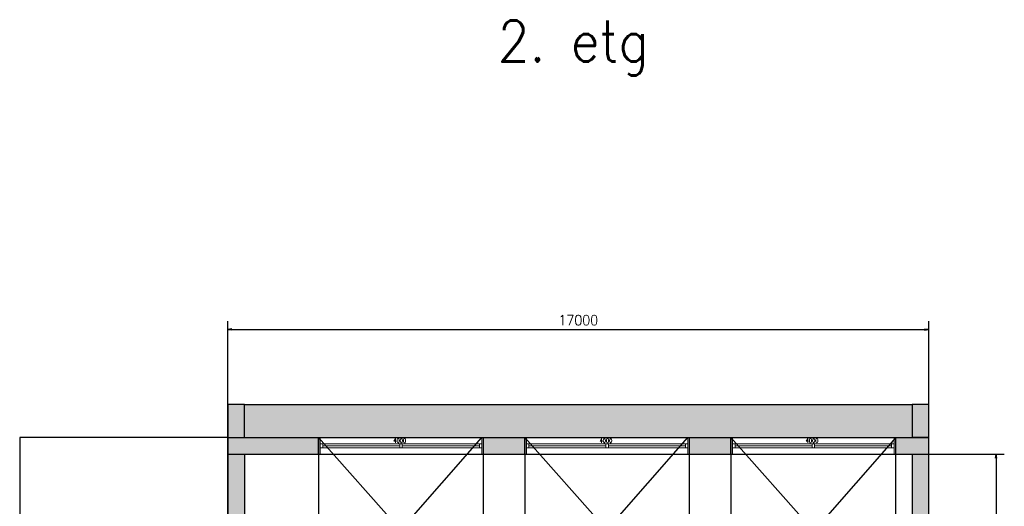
# Model space of a CAD drawing. Header units: millimetres. Extents: x -474437 to 165693, y -93174 to 980873.
# Tile 57 of 60: x 96397 to 120280, y 500067 to 511878. Entities that reach past the tile are written whole.
import ezdxf

# ---------------------------------------------------------------- set-up
doc = ezdxf.new("R2010")
doc.units = ezdxf.units.MM
doc.header["$PDSIZE"] = 10
doc.linetypes.add('DASHDOT', pattern=[1, 0.5, -0.25, 0, -0.25])
doc.linetypes.add('DASHED', pattern=[0.75, 0.5, -0.25])
doc.layers.get('0').update_dxf_attribs({"linetype": 'CONTINUOUS'})
doc.layers.get('Defpoints').update_dxf_attribs({"linetype": 'CONTINUOUS'})
for name, color, linetype in [('1', 1, 'CONTINUOUS'), ('A220-O', 1, 'DASHDOT'), ('Mål', 5, 'CONTINUOUS'), ('Port', 7, 'DASHED')]:
    doc.layers.add(name, color=color, linetype=linetype)
for name, color, linetype, lineweight in [('hatch', 254, 'CONTINUOUS', 13), ('TREVERK', 2, 'CONTINUOUS', 20), ('Windows', 7, 'CONTINUOUS', 20)]:
    doc.layers.add(name, color=color, linetype=linetype, lineweight=lineweight)
doc.styles.get("Standard").update_dxf_attribs({"font": 'romans.shx', "width": 0.9})
doc.dimstyles.new('GEIR', dxfattribs={"dimscale": 100, "dimtxt": 1.25, "dimasz": 2, "dimexe": 1, "dimexo": 2, "dimgap": 1, "dimtad": 1, "dimdec": 0, "dimzin": 0, "dimdsep": 46, "dimtxsty": 'Standard', "dimblk1": 'OBLIQUE', "dimblk2": 'OBLIQUE', "dimsah": 1, "dimcen": -2.5, "dimdle": 1, "dimclrd": 256, "dimclre": 256, "dimclrt": 256, "dimadec": 1, "dimazin": 0, "dimtfac": 1, "dimtdec": 0, "dimtmove": 2, "dimatfit": 3, "dimldrblk": 'OBLIQUE', "dimfxl": 1, "dimtolj": 1, "dimtzin": 0, "dimarcsym": 0})

# ---------------------------------------------------------------- blocks, each defined once
blk = doc.blocks.new('_Open')
at = {"color": 0, "linetype": 'ByBlock', "lineweight": -2}
for p, q in [((-1, 0.17), (0, 0)), ((-1, -0.17), (0, 0)), ((0, 0), (-1, 0))]:
    blk.add_line(p, q, dxfattribs=at)
blk = doc.blocks.new('*D615')
at = {"layer": 'Defpoints', "color": 0, "transparency": 16777216}
for p in [(118447, 504360), (101447, 501732), (118447, 501736)]:
    blk.add_point(p, dxfattribs=at)
at = {"layer": 'Mål', "lineweight": -2, "transparency": 16777216}
for p, q in [((101447, 501732), (101447, 504560)), ((118447, 501736), (118447, 504560)), ((101547, 504360), (118347, 504360))]:
    blk.add_line(p, q, dxfattribs=at)
at = {"layer": 'Mål', "lineweight": -2, "transparency": 16777216, "xscale": 100, "yscale": 100, "zscale": 100, "rotation": 180}
blk.add_blockref('_Open', (101447, 504360), dxfattribs=at)
at = {"layer": 'Mål', "lineweight": -2, "transparency": 16777216, "xscale": 100, "yscale": 100, "zscale": 100}
blk.add_blockref('_Open', (118447, 504360), dxfattribs=at)
at = {"layer": 'Mål', "transparency": 16777216, "insert": (109947, 504585), "char_height": 250, "attachment_point": 5}
blk.add_mtext('\\A1;17000', dxfattribs=at)
blk = doc.blocks.new('_OBLIQUE')
at = {"color": 0, "linetype": 'ByBlock'}
blk.add_line((-0.5, -0.5), (0.5, 0.5), dxfattribs=at)
blk = doc.blocks.new('*D616')
at = {"layer": 'Defpoints', "color": 0, "transparency": 16777216}
for p in [(118460, 501336), (118447, 480138), (120080, 480138)]:
    blk.add_point(p, dxfattribs=at)
at = {"layer": 'Mål', "lineweight": -2, "transparency": 16777216}
for p, q in [((118460, 501336), (120280, 501336)), ((120080, 501236), (120080, 480238)), ((118447, 480138), (120280, 480138))]:
    blk.add_line(p, q, dxfattribs=at)
at = {"layer": 'Mål', "lineweight": -2, "transparency": 16777216, "xscale": 100, "yscale": 100, "zscale": 100}
for p, rotation in [((120080, 501336), 90), ((120080, 480138), 270)]:
    blk.add_blockref('_Open', p, dxfattribs=dict(at, rotation=rotation))
at = {"layer": 'Mål', "transparency": 16777216, "insert": (119855, 490737), "char_height": 250, "attachment_point": 5, "rotation": 90}
blk.add_mtext('\\A1;21198', dxfattribs=at)

msp = doc.modelspace()

# ---------------------------------------------------------------- hatches: boundary and pattern name
at = {"layer": '1', "transparency": 33554687}
h = msp.add_hatch(color=256, dxfattribs=at)
h.dxf.hatch_style = 1
h.paths.add_polyline_path([(118047.5, 502536), (101847.5, 502536), (101847.5, 501736), (118047.5, 501736)])
at = {"layer": 'A220-O', "transparency": 33554687}
h = msp.add_hatch(color=256, dxfattribs=at)
h.dxf.hatch_style = 1
h.paths.add_polyline_path([(101847.5, 502536), (101447.5, 502536), (101447.5, 501736), (101847.5, 501736)])
h.paths.add_polyline_path([(118447.5, 502532.3), (118047.5, 502532.3), (118047.5, 502386), (118047.5, 501736), (118447.5, 501736)])
at = {"layer": 'hatch', "transparency": 33554687}
h = msp.add_hatch(dxfattribs=at)
h.set_pattern_fill('CONCRETE_C', color=256, scale=50, pattern_type=2)
h.set_pattern_definition([(50, (0, 0), (358.63009, -31.37607), [37.5, -412.5]), (355, (0, 0), (-69.37567, 376.09607), [30, -330]), (100.4514, (29.9, -2.6), (289.2547, 344.71977), [31.8701, -350.57106]), (46.1842, (0, 100), (533.62052, -82.7595), [56.25, -618.75]), (96.6356, (44.47, 93.1), (467.33135, 487.05894), [47.80514, -525.8565]), (351.1842, (0, 100), (467.331, 487.0593), [45, -495]), (21, (50, 75), (298.45353, -201.30945), [37.5, -412.5]), (326, (50, 75), (121.65767, 362.57502), [30, -330]), (71.4514, (74.87, 58.22), (420.11131, 161.26525), [31.8701, -350.57106]), (37.5, (0, 0), (6.079928, 166.446927), [0, -326, 0, -335, 0, -331.25]), (7.5, (0, 0), (131.53477, 197.205856), [0, -191, 0, -318.5, 0, -126.25]), (327.5, (-111.5, 0), (266.911218, -11.277436), [0, -125, 0, -390, 0, -517.5]), (317.5, (-161.5, 0), (291.59308, 50.05249), [0, -162.5, 0, -259, 0, -367.5])])
h.paths.add_polyline_path([(101847.5, 501336), (101447.5, 501336), (101447.5, 486898.1), (101547.5, 486898.1), (101847.5, 486898.1)])
h.paths.add_polyline_path([(103647.5, 501736), (101447.5, 501736), (101447.5, 501336), (103647.5, 501336)])
h.paths.add_polyline_path([(108647.5, 501736), (107647.5, 501736), (107647.5, 501336), (108647.5, 501336)])
h.paths.add_polyline_path([(113647.5, 501736), (112647.5, 501736), (112647.5, 501336), (113647.5, 501336)])
h.paths.add_polyline_path([(118447.5, 501736), (118047.5, 501736), (117647.5, 501736), (117647.5, 501336), (118447.5, 501336)])
h.paths.add_polyline_path([(118447.5, 501336), (118047.5, 501336), (118047.5, 495103.5), (118447.5, 495103.5)])
h.paths.add_polyline_path([(118447.5, 493923.5), (118047.5, 493923.5), (118047.5, 490478.1), (118447.5, 490478.1)])
h.paths.add_polyline_path([(118447.5, 489298.1), (118047.5, 489298.1), (118047.5, 485848.3), (118447.5, 485848.3)])
h.paths.add_polyline_path([(118447.5, 481848.3), (118047.5, 481848.3), (118047.5, 480538.4), (117072.4, 480538.4), (117072.4, 480138.4), (118447.5, 480138.4)])
h.paths.add_polyline_path([(115392.4, 480538.4), (114992.4, 480538.4), (114992.4, 480138.4), (115392.4, 480138.4)])
h.paths.add_polyline_path([(113312.4, 480538.4), (112912.4, 480538.4), (112912.4, 480138.4), (113312.4, 480138.4)])
h.paths.add_polyline_path([(111232.4, 480538.4), (104202.4, 480538.4), (104202.4, 480138.4), (111232.4, 480138.4)])
h.paths.add_polyline_path([(102522.4, 480538.4), (101447.5, 480538.4), (101447.5, 480138.4), (102522.4, 480138.4)])
h.paths.add_polyline_path([(101847.5, 483213.7), (101447.5, 483213.7), (101447.5, 480538.4), (101847.5, 480538.4)])

# ---------------------------------------------------------------- linework, layer by layer
for p, q in [((101847.5, 502536), (101447.5, 502536)), ((101447.5, 502536), (101447.5, 501736)), ((101847.5, 501736), (101847.5, 502536)), ((101847.5, 502536), (118047.5, 502536)), ((118447.5, 502536), (118047.5, 502536)), ((118047.5, 502536), (118047.5, 501736)), ((118447.5, 501736), (118447.5, 502536)), ((101447.5, 501736), (101447.5, 480138.4)), ((101447.5, 501736), (118447.5, 501736)), ((103647.5, 501736), (103647.5, 501336)), ((103647.5, 501736), (103647.5, 501336)), ((103647.5, 501736), (103647.5, 501336)), ((103647.5, 501736), (103647.5, 501336)), ((103647.5, 501636), (103647.5, 501336)), ((103647.5, 501636), (103647.5, 501336)), ((103647.5, 501636), (103647.5, 501336)), ((103647.5, 501636), (103647.5, 501336)), ((118447.5, 501736), (118047.5, 501736)), ((118447.5, 485611), (118447.5, 501736)), ((118447.5, 480138.4), (118447.5, 501736)), ((101447.5, 501336), (118447.5, 501336)), ((101847.5, 501336), (101847.5, 480538.4)), ((118047.5, 501336), (118047.5, 480538.4))]:
    msp.add_line(p, q)
msp.add_lwpolyline([(101447.5, 501736), (96397.5, 501736), (96397.5, 480138.4), (101447.5, 480138.4)], close=True)
at = {"layer": 'Port', "linetype": 'ByBlock', "ltscale": 1000}
for p, q in [((107597.5, 501736), (103647.5, 497236)), ((103647.5, 501736), (107647.5, 497236)), ((107647.5, 497236), (107647.5, 501736)), ((108647.5, 501736), (108647.5, 497236)), ((112597.5, 501736), (108647.5, 497236)), ((108647.5, 501736), (112647.5, 497236)), ((112647.5, 497236), (112647.5, 501736)), ((113647.5, 501736), (113647.5, 497236)), ((113647.5, 501736), (117647.5, 497236)), ((117647.5, 501736), (113697.5, 497236)), ((117647.5, 497236), (117647.5, 501736))]:
    msp.add_line(p, q, dxfattribs=at)
msp.add_lwpolyline([(103647.5, 501736), (103647.5, 497236), (107647.5, 497236)], dxfattribs=at)
at = {"layer": 'TREVERK', "color": 0}
for p, q in [((103647.5, 501736), (103647.5, 501336)), ((103647.5, 501736), (103647.5, 501336)), ((103647.5, 501736), (103647.5, 501336)), ((103647.5, 501736), (103647.5, 501336)), ((107647.5, 501336), (107647.5, 501736)), ((107647.5, 501336), (107647.5, 501736)), ((107647.5, 501336), (107647.5, 501736)), ((107647.5, 501336), (107647.5, 501736)), ((108647.5, 501736), (108647.5, 501336)), ((108647.5, 501736), (108647.5, 501336)), ((112647.5, 501336), (112647.5, 501736)), ((112647.5, 501336), (112647.5, 501736)), ((112647.5, 501336), (112647.5, 501736)), ((113647.5, 501736), (113647.5, 501336)), ((113647.5, 501736), (113647.5, 501336)), ((117647.5, 501336), (117647.5, 501736)), ((117647.5, 501336), (117647.5, 501736)), ((118447.5, 501336), (103647.5, 501336))]:
    msp.add_line(p, q, dxfattribs=at)
at = {"layer": 'Windows', "color": 7, "lineweight": -2}
for p, q in [((103647.5, 501336), (103647.5, 501736)), ((107647.5, 501336), (107647.5, 501736)), ((108647.5, 501336), (108647.5, 501736)), ((112647.5, 501336), (112647.5, 501736)), ((113647.5, 501336), (113647.5, 501736)), ((117647.5, 501336), (117647.5, 501736))]:
    msp.add_line(p, q, dxfattribs=at)
at = {"layer": 'Windows'}
for p, q in [((103647.5, 501736), (107647.5, 501736)), ((103687.5, 501336), (103687.5, 501736)), ((107607.5, 501582), (103687.5, 501582)), ((103687.5, 501582), (103687.5, 501490)), ((103748, 501582), (103748, 501490)), ((105617.2, 501536), (103748, 501536)), ((105617.2, 501582), (105617.2, 501490)), ((105677.7, 501490), (105677.7, 501582)), ((107547, 501536), (105677.7, 501536)), ((107547, 501582), (107547, 501490)), ((107607.5, 501582), (107547, 501582)), ((107547, 501582), (107607.5, 501582)), ((107607.5, 501336), (107607.5, 501736)), ((107607.5, 501490), (107607.5, 501582)), ((108647.5, 501736), (112647.5, 501736)), ((108687.5, 501336), (108687.5, 501736)), ((112607.5, 501582), (108687.5, 501582)), ((108687.5, 501582), (108687.5, 501490)), ((108748, 501582), (108748, 501490)), ((110617.2, 501536), (108748, 501536)), ((110617.2, 501582), (110617.2, 501490)), ((110677.7, 501490), (110677.7, 501582)), ((112547, 501536), (110677.7, 501536)), ((112547, 501582), (112547, 501490)), ((112607.5, 501582), (112547, 501582)), ((112547, 501582), (112607.5, 501582)), ((112607.5, 501336), (112607.5, 501736)), ((112607.5, 501490), (112607.5, 501582)), ((113647.5, 501736), (117647.5, 501736)), ((113687.5, 501336), (113687.5, 501736)), ((117607.5, 501582), (113687.5, 501582)), ((113687.5, 501582), (113687.5, 501490)), ((113748, 501582), (113748, 501490)), ((115617.2, 501536), (113748, 501536)), ((115617.2, 501582), (115617.2, 501490)), ((115677.7, 501490), (115677.7, 501582)), ((117547, 501536), (115677.7, 501536)), ((117547, 501582), (117547, 501490)), ((117607.5, 501582), (117547, 501582)), ((117547, 501582), (117607.5, 501582)), ((117607.5, 501336), (117607.5, 501736)), ((117607.5, 501490), (117607.5, 501582)), ((103647.5, 501336), (107647.5, 501336)), ((103687.5, 501490), (107607.5, 501490)), ((108647.5, 501336), (112647.5, 501336)), ((108687.5, 501490), (112607.5, 501490)), ((113647.5, 501336), (117647.5, 501336)), ((113687.5, 501490), (117607.5, 501490))]:
    msp.add_line(p, q, dxfattribs=at)

# ---------------------------------------------------------------- texts
at = {"width": 0.9}
msp.add_text('2. etg', height=1000, dxfattribs=at).set_placement((107991.2, 510860))
at = {"layer": 'Windows', "char_height": 100, "attachment_point": 1}
for insert in [(105462.5, 501711), (110462.5, 501711), (115462.5, 501711)]:
    msp.add_mtext_dynamic_manual_height_columns('4000', width=10, gutter_width=500, heights=[0], dxfattribs=dict(at, insert=insert))

# ---------------------------------------------------------------- dimensions: what is measured, and where the dimension line sits
at = {"layer": 'Mål'}
dim = msp.add_linear_dim(base=(118447.5, 504360), p1=(101447.5, 501732.3), p2=(118447.5, 501736), dimstyle='GEIR', override={"dimscale": 1, "dimtxt": 250, "dimasz": 100, "dimexe": 200, "dimexo": 0, "dimgap": 100, "dimblk1": 'Open', "dimblk2": 'Open', "dimdle": 100}, dxfattribs=at)
dim.commit()
dim.dimension.update_dxf_attribs({"geometry": '*D615', "text_midpoint": (109947.5, 504585)})
dim = msp.add_linear_dim(base=(120080, 480138.4), p1=(118460, 501336), p2=(118447.5, 480138.4), angle=90, dimstyle='GEIR', override={"dimscale": 1, "dimtxt": 250, "dimasz": 100, "dimexe": 200, "dimexo": 0, "dimgap": 100, "dimblk1": 'Open', "dimblk2": 'Open', "dimdle": 100}, dxfattribs=at)
dim.commit()
dim.dimension.update_dxf_attribs({"geometry": '*D616', "text_midpoint": (119855, 490737.2)})

doc.saveas('drawing.dxf')
